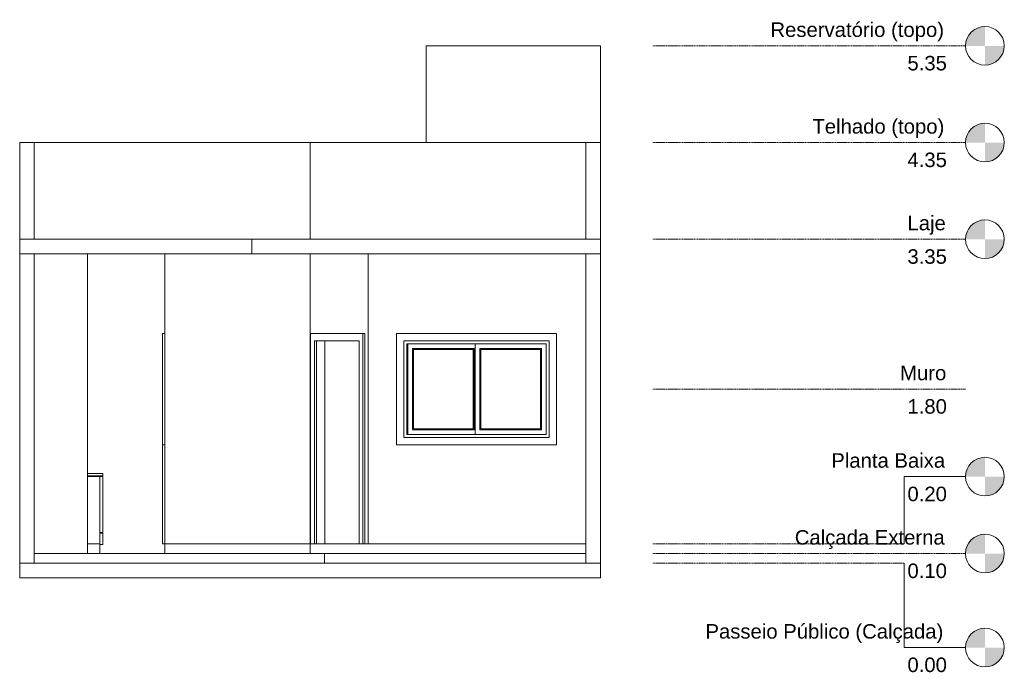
# Model space of a CAD drawing. Header units: centimetres. Extents: x 1481 to 8105, y -69 to 2574.
# Tile 16 of 16: x 7088 to 8105, y 1185 to 1860. Entities that reach past the tile are written whole.
import ezdxf

# ---------------------------------------------------------------- set-up
doc = ezdxf.new("R2010")
doc.units = ezdxf.units.CM
doc.linetypes.add('Centro _1_', pattern=[3.175, 0.635, -0.47625, 1.5875, -0.47625])
for name, color, linetype, lineweight in [('A-DOOR', 31, 'Continuous', 9), ('A-DOOR-FRAM', 31, 'Continuous', 18), ('A-FLOR', 192, 'Continuous', 9), ('A-FLOR-LEVL', 20, 'Continuous', 9), ('A-GENM', 13, 'Continuous', 9), ('A-GLAZ', 151, 'Continuous', 9), ('A-WALL', 250, 'Continuous', 9), ('G-IMPT', 8, 'Continuous', 9), ('Q-SPCQ', 91, 'Continuous', 9)]:
    doc.layers.add(name, color=color, linetype=linetype, lineweight=lineweight)
doc.styles.add('Arial', font='arial.ttf', dxfattribs={"height": 15})

# ---------------------------------------------------------------- blocks, each defined once
blk = doc.blocks.new('M_Folha única - 90 x 210-645858-Vista Frontal')
at = {"layer": 'A-DOOR'}
blk.add_line((12.1, 230), (12.1, 20), dxfattribs=at)
at = {"layer": 'A-DOOR-FRAM'}
for p, q in [((51.5, 237.6), (-2.5, 237.6)), ((-2.5, 237.6), (-2.5, 20)), ((51.5, 20), (51.5, 237.6)), ((51.5, 237.6), (53.6, 237.6)), ((53.6, 237.6), (53.6, 20)), ((53.6, 237.6), (53.6, 20)), ((1.4, 20), (1.4, 230)), ((1.4, 230), (47.6, 230)), ((3.6, 230), (3.6, 20)), ((47.6, 230), (47.6, 20))]:
    blk.add_line(p, q, dxfattribs=at)
blk = doc.blocks.new('M_Folha única - 80 x 210-645947-Vista Frontal')
at = {"layer": 'A-DOOR-FRAM'}
for p, q in [((-155.6, 237.5), (-155.6, 237.6)), ((-155.6, 237.6), (-153.1, 237.6)), ((-155.6, 20), (-155.6, 122.5)), ((-155.6, 20), (-153.1, 20))]:
    blk.add_line(p, q, dxfattribs=at)
blk = doc.blocks.new('Janela 2FL Correr - Janela 2FLs 1_50 x 1_20-628755-Vista Frontal')
at = {"layer": 'A-GENM'}
for p, q in [((97.9, 183), (96.9, 183)), ((96.9, 177), (97.9, 177))]:
    blk.add_line(p, q, dxfattribs=at)
at = {"layer": 'A-GLAZ'}
for p, q in [((251.4, 237.5), (86.4, 237.5)), ((86.4, 237.5), (86.4, 122.5)), ((251.4, 122.5), (251.4, 237.5)), ((93.9, 130), (93.9, 230)), ((93.9, 230), (243.9, 230)), ((96.9, 227), (240.9, 227)), ((96.9, 227), (96.9, 133)), ((97.9, 227), (97.9, 133)), ((167.4, 227), (167.4, 133)), ((240.9, 133), (240.9, 227)), ((243.9, 230), (243.9, 130)), ((102.9, 222), (102.9, 138)), ((102.9, 222), (166.4, 222)), ((103.9, 139), (103.9, 221)), ((103.9, 221), (165.4, 221)), ((165.4, 221), (165.4, 139)), ((166.4, 222), (166.4, 138)), ((172.4, 222), (172.4, 138)), ((172.4, 222), (235.9, 222)), ((173.4, 139), (173.4, 221)), ((173.4, 221), (234.9, 221)), ((234.9, 221), (234.9, 139)), ((235.9, 222), (235.9, 138)), ((96.9, 133), (240.9, 133)), ((166.4, 138), (102.9, 138)), ((165.4, 139), (103.9, 139)), ((235.9, 138), (172.4, 138)), ((234.9, 139), (173.4, 139)), ((86.4, 122.5), (251.4, 122.5)), ((243.9, 130), (93.9, 130))]:
    blk.add_line(p, q, dxfattribs=at)
blk = doc.blocks.new('Janela 2FL Correr - Janela 2FLs 1_20 x 1_20-646450-Vista Frontal')
at = {"layer": 'A-GLAZ'}
for p, q in [((-155.6, 122.5), (-155.6, 237.5)), ((-153.1, 237.5), (-155.6, 237.5)), ((-153.1, 122.5), (-155.6, 122.5))]:
    blk.add_line(p, q, dxfattribs=at)
blk = doc.blocks.new('Washer05 - 11ZWSH05_dwg-649389-Vista Frontal')
at = {"layer": 'G-IMPT', "lineweight": 9}
for p, q in [((-217.2, 92.9), (-233.1, 92.9)), ((-217.2, 90.4), (-217.2, 92.9)), ((-217.2, 90.4), (-233.1, 90.4)), ((-220.1, 89.7), (-233.1, 89.7)), ((-220.1, 89.7), (-220.1, 20.1)), ((-220.1, 89.7), (-217.2, 89.7)), ((-220.1, 89.7), (-220.1, 31.8)), ((-217.2, 89.7), (-217.2, 31.8)), ((-220.1, 31.8), (-217.2, 31.8)), ((-220.1, 19.5), (-220.1, 31.2)), ((-220.1, 31.2), (-217.2, 31.2)), ((-217.2, 19.5), (-217.2, 31.2)), ((-233.1, 20.1), (-220.1, 20.1)), ((-233.1, 20.1), (-220.1, 20.1)), ((-220.1, 10), (-220.1, 20.1)), ((-220.1, 19.5), (-217.2, 19.5))]:
    blk.add_line(p, q, dxfattribs=at)
blk = doc.blocks.new('Washer05 - Washer05-649395-Vista Frontal')
blk.add_blockref('Washer05 - 11ZWSH05_dwg-649389-Vista Frontal', (0, 0))
blk = doc.blocks.new('Nível - M_Cabeça do nível - Círculo-24867-Vista Frontal')
at = {"layer": 'A-FLOR-LEVL'}
h = blk.add_hatch(color=256, dxfattribs=at)
edge = h.paths.add_edge_path(flags=0)
edge.add_line((1171.2, 89.5), (1151.2, 89.5))
edge.add_arc((1171.2, 89.5), 20, 90, 180, ccw=False)
edge.add_line((1171.2, 109.5), (1171.2, 89.5))
h = blk.add_hatch(color=256, dxfattribs=at)
edge = h.paths.add_edge_path(flags=0)
edge.add_line((1171.2, 69.5), (1171.2, 89.5))
edge.add_line((1171.2, 89.5), (1191.2, 89.5))
edge.add_arc((1171.2, 89.5), 20, 270, 360, ccw=False)
blk.add_circle((1171.2, 89.5), 20, dxfattribs=at)

msp = doc.modelspace()

# ---------------------------------------------------------------- linework, layer by layer
at = {"layer": 'A-FLOR'}
for p, q in [((7088, 1632.596), (7088, 1617.596)), ((7103, 1632.596), (7673, 1632.596)), ((7328, 1632.596), (7328, 1617.596)), ((7688, 1632.596), (7688, 1617.596)), ((7688, 1617.596), (7088, 1617.596)), ((7238, 1317.596), (7238, 1307.596)), ((7388, 1317.596), (7448, 1317.596)), ((7388, 1317.596), (7388, 1307.596)), ((7103, 1307.596), (7673, 1307.596)), ((7103, 1307.596), (7103, 1297.596)), ((7403, 1307.596), (7403, 1297.596)), ((7088, 1297.596), (7688, 1297.596)), ((7088, 1297.596), (7088, 1282.596)), ((7688, 1297.596), (7688, 1282.596)), ((7688, 1282.596), (7088, 1282.596))]:
    msp.add_line(p, q, dxfattribs=at)
at = {"layer": 'A-FLOR-LEVL', "linetype": 'Centro _1_'}
for p, q in [((7742, 1832.596), (8065.272, 1832.596)), ((7742, 1732.596), (8065.272, 1732.596)), ((7742, 1632.596), (8065.272, 1632.596)), ((7742, 1477.596), (8065.272, 1477.596)), ((7742, 1317.596), (8001.772, 1317.596)), ((7742, 1307.596), (8065.272, 1307.596)), ((7742, 1297.596), (8001.772, 1297.596))]:
    msp.add_line(p, q, dxfattribs=at)
at = {"layer": 'A-FLOR-LEVL'}
for p, q in [((8001.772, 1387.093), (8065.272, 1387.093)), ((8001.772, 1317.596), (8001.772, 1387.093)), ((8001.772, 1297.596), (8001.772, 1210.377)), ((8001.772, 1210.377), (8065.272, 1210.377))]:
    msp.add_line(p, q, dxfattribs=at)
at = {"layer": 'A-WALL'}
for p, q in [((7688, 1832.596), (7508, 1832.596)), ((7508, 1832.596), (7508, 1732.596)), ((7688, 1832.596), (7688, 1632.596)), ((7688, 1732.596), (7088, 1732.596)), ((7088, 1632.596), (7088, 1732.596)), ((7103, 1732.596), (7103, 1632.596)), ((7388, 1732.596), (7388, 1632.596)), ((7673, 1632.596), (7673, 1732.596)), ((7103, 1632.596), (7088, 1632.596)), ((7688, 1632.596), (7673, 1632.596)), ((7088, 1297.596), (7088, 1617.596)), ((7103, 1617.596), (7103, 1307.596)), ((7158, 1307.596), (7158, 1617.596)), ((7238, 1317.596), (7238, 1617.596)), ((7388, 1317.596), (7388, 1617.596)), ((7448, 1617.596), (7448, 1317.596)), ((7673, 1297.596), (7673, 1617.596)), ((7688, 1617.596), (7688, 1297.596)), ((7394.638, 1317.596), (7394.638, 1527.596)), ((7238, 1317.596), (7388, 1317.596)), ((7448, 1317.596), (7673, 1317.596))]:
    msp.add_line(p, q, dxfattribs=at)

# ---------------------------------------------------------------- block references
at = {"layer": 'A-DOOR'}
for name in ['M_Folha única - 80 x 210-645947-Vista Frontal', 'M_Folha única - 90 x 210-645858-Vista Frontal']:
    msp.add_blockref(name, (7391.061, 1297.596), dxfattribs=at)
at = {"layer": 'A-FLOR-LEVL'}
for p in [(6914.061, 1743.098), (6914.061, 1643.098), (6914.061, 1543.098), (6914.061, 1297.596), (6914.061, 1218.098), (6914.061, 1120.879)]:
    msp.add_blockref('Nível - M_Cabeça do nível - Círculo-24867-Vista Frontal', p, dxfattribs=at)
at = {"layer": 'A-GLAZ'}
for name in ['Janela 2FL Correr - Janela 2FLs 1_20 x 1_20-646450-Vista Frontal', 'Janela 2FL Correr - Janela 2FLs 1_50 x 1_20-628755-Vista Frontal']:
    msp.add_blockref(name, (7391.061, 1297.596), dxfattribs=at)
at = {"layer": 'Q-SPCQ'}
msp.add_blockref('Washer05 - Washer05-649395-Vista Frontal', (7391.061, 1297.596), dxfattribs=at)

# ---------------------------------------------------------------- texts
at = {"layer": 'A-FLOR-LEVL', "char_height": 15, "attachment_point": 1, "style": 'Arial'}
for s, insert, width in [('Reservatório (topo)', (7863.66, 1856.815), 220.86491), ('5.35', (8005.198, 1822.223), 50.50631), ('Telhado (topo)', (7907.01, 1756.815), 168.35437), ('4.35', (8005.198, 1722.223), 50.50631), ('Laje', (8005.26, 1656.815), 49.30378), ('3.35', (8005.198, 1622.223), 50.50631), ('Muro', (7997.61, 1501.815), 58.52319), ('1.80', (8005.198, 1467.223), 50.50631), ('Planta Baixa', (7926.51, 1411.312), 144.70459), ('0.20', (8005.198, 1376.721), 50.50631), ('Calçada Externa', (7888.81, 1331.815), 190.40078), ('0.10', (8005.198, 1297.223), 50.50631), ('Passeio Público (Calçada)', (7796.51, 1234.596), 302.23619), ('0.00', (8005.198, 1200.005), 50.50631)]:
    msp.add_mtext(s, dxfattribs=dict(at, insert=insert, width=width))

doc.saveas('drawing.dxf')
